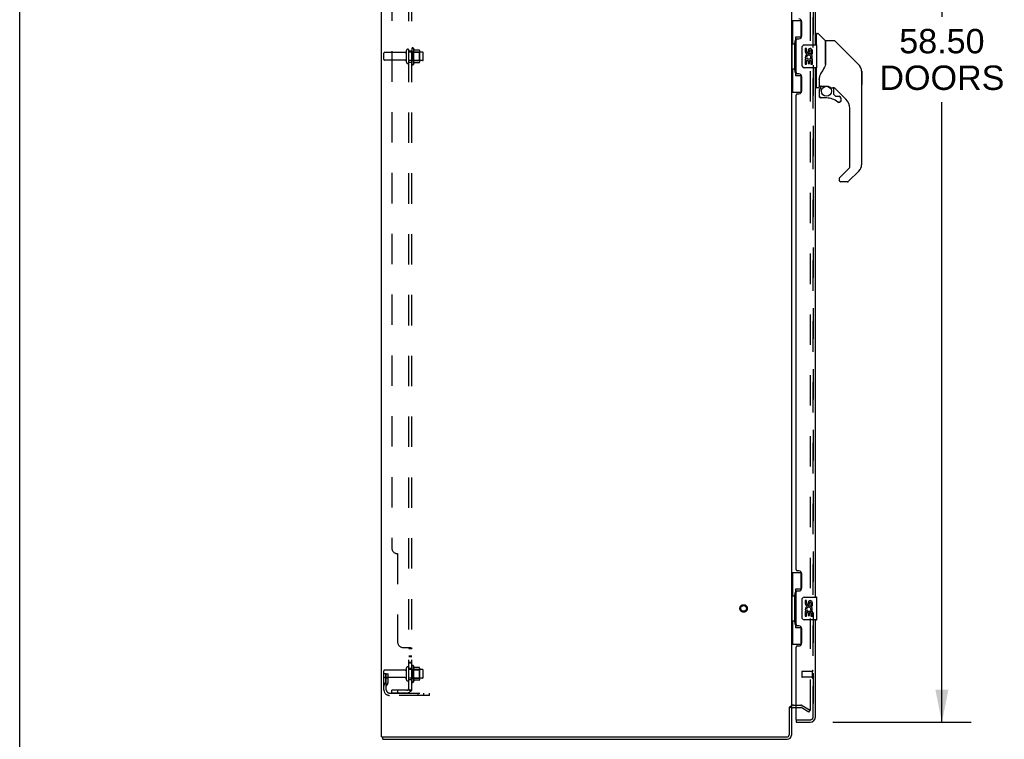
# Model space of a CAD drawing. Header units: inches. Extents: x 0 to 243, y 0 to 157.
# Tile 5 of 37: x 0 to 43, y 56 to 87. Entities that reach past the tile are written whole.
import ezdxf

# ---------------------------------------------------------------- set-up
doc = ezdxf.new("R2010")
doc.units = ezdxf.units.IN
doc.header["$LTSCALE"] = 13.357143
doc.header["$MEASUREMENT"] = 0
doc.linetypes.add('HIDDEN', pattern=[0.2, 0.1, -0.1])
doc.layers.get('0').update_dxf_attribs({"linetype": 'CONTINUOUS'})
for name, color, linetype in [('DEFAULT_2', 8, 'HIDDEN'), ('DIMENSIONS', 7, 'CONTINUOUS'), ('LEFTHAND_DOOR_ASSEMBLY', 7, 'CONTINUOUS'), ('RIGHTHAND_DOOR_ASSEMBLY', 7, 'CONTINUOUS'), ('SUBPANEL', 7, 'CONTINUOUS')]:
    doc.layers.add(name, color=color, linetype=linetype)
doc.styles.get("Standard").update_dxf_attribs({"font": 'arial.ttf'})
doc.dimstyles.new('DIMSTYLE_1', dxfattribs={"dimtxt": 1.071429, "dimasz": 1.428571, "dimexe": 0.09, "dimexo": 0.07, "dimgap": 0.0375, "dimtad": 0, "dimtih": 1, "dimtoh": 1, "dimzin": 4, "dimdsep": 46, "dimtxsty": 'Standard', "dimblk": '_FILLED', "dimblk1": '_FILLED', "dimblk2": '_FILLED', "dimcen": 0.09, "dimadec": 3, "dimazin": 1, "dimtfac": 1, "dimtdec": 3, "dimtofl": 0, "dimtmove": 0, "dimatfit": 3, "dimldrblk": '_FILLED', "dimfxl": 0, "dimtolj": 1, "dimtzin": 4, "dimarcsym": 0})

# ---------------------------------------------------------------- blocks, each defined once
blk = doc.blocks.new('_FILLED')
at = {"color": 0, "linetype": 'ByBlock'}
blk.add_solid([(0, 0), (-1, 0.2), (-1, -0.2)], dxfattribs=at)
blk = doc.blocks.new('*D1')
at = {"layer": 'DIMENSIONS', "color": 2, "linetype": 'Continuous'}
for p, q in [((35.699, 114.911), (41.775, 114.911)), ((40.49, 114.911), (40.49, 87.402)), ((40.49, 56.411), (40.49, 83.652)), ((35.699, 56.411), (41.775, 56.411))]:
    blk.add_line(p, q, dxfattribs=at)
at = {"layer": 'DIMENSIONS', "color": 2, "linetype": 'Continuous', "xscale": 1.4285714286, "yscale": 1.4285714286, "zscale": 1.4285714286}
for p, rotation in [((40.49, 114.911), 90), ((40.49, 56.411), 270)]:
    blk.add_blockref('_FILLED', p, dxfattribs=dict(at, rotation=rotation))
at = {"layer": 'DIMENSIONS', "color": 2, "linetype": 'Continuous', "insert": (40.49, 86.866), "char_height": 1.0714, "width": 5.48062, "attachment_point": 2, "line_spacing_factor": 0.9}
blk.add_mtext('58.50\\PDOORS', dxfattribs=at)

msp = doc.modelspace()

# ---------------------------------------------------------------- linework, layer by layer
at = {"color": 7, "linetype": 'Continuous'}
for p, q in [((0, 0), (0, 157.143)), ((33.783, 57.078), (33.887, 57.078)), ((33.815, 57.078), (33.815, 57.109)), ((33.887, 57.109), (33.887, 55.85)), ((33.972, 57.057), (34.091, 57.057)), ((15.939, 55.661), (15.939, 55.765)), ((15.939, 55.661), (33.698, 55.661))]:
    msp.add_line(p, q, dxfattribs=at)
at = {"color": 3, "linetype": 'Continuous'}
for p, q in [((15.887, 55.765), (15.887, 115.557)), ((33.887, 114.213), (33.887, 57.109)), ((33.783, 57.079), (33.783, 55.855)), ((15.887, 55.765), (33.693, 55.765))]:
    msp.add_line(p, q, dxfattribs=at)
at = {"color": 7, "linetype": 'Continuous'}
for centre, radius, start, end in [((33.972, 56.972), 0.085, 90, 180), ((33.698, 55.85), 0.189, 270, 360)]:
    msp.add_arc(centre, radius, start, end, dxfattribs=at)
at = {"color": 3, "linetype": 'Continuous'}
for centre, radius in [((33.693, 55.855), 0.09), ((33.698, 55.85), 0.085)]:
    msp.add_arc(centre, radius, 270, 360, dxfattribs=at)
at = {"layer": 'DEFAULT_2', "color": 8, "linetype": 'HIDDEN'}
for p, q in [((34.7, 114.396), (34.7, 56.927)), ((15.991, 85.526), (15.991, 85.796)), ((16.919, 85.826), (16.021, 85.826)), ((16.981, 85.404), (16.981, 85.919)), ((17.091, 85.404), (17.091, 85.919)), ((17.686, 85.849), (17.091, 85.849)), ((17.216, 85.995), (17.216, 85.327)), ((17.236, 85.845), (17.216, 85.865)), ((17.236, 85.845), (17.236, 85.478)), ((17.236, 85.845), (17.532, 85.845)), ((17.286, 86.017), (17.286, 85.305)), ((17.542, 85.939), (17.314, 85.939)), ((17.532, 85.845), (17.552, 85.865)), ((17.532, 85.845), (17.532, 85.478)), ((17.552, 85.917), (17.552, 85.406)), ((17.716, 85.504), (17.716, 85.819)), ((16.919, 85.496), (16.021, 85.496)), ((17.686, 85.474), (17.091, 85.474)), ((17.236, 85.478), (17.216, 85.458)), ((17.236, 85.478), (17.532, 85.478)), ((17.542, 85.384), (17.314, 85.384)), ((17.532, 85.478), (17.552, 85.458)), ((16.981, 58.279), (16.981, 58.794)), ((17.091, 58.279), (17.091, 58.794)), ((17.216, 58.87), (17.216, 58.202)), ((17.286, 58.892), (17.286, 58.18)), ((17.542, 58.814), (17.314, 58.814)), ((15.991, 57.835), (15.991, 58.671)), ((16.095, 58.536), (15.991, 58.536)), ((16.919, 58.701), (16.021, 58.701)), ((16.919, 58.371), (16.021, 58.371)), ((16.081, 58.196), (16.081, 58.536)), ((16.081, 58.361), (16.185, 58.361)), ((16.095, 58.536), (16.185, 58.536)), ((16.095, 57.835), (16.095, 58.536)), ((16.185, 58.196), (16.185, 58.536)), ((17.686, 58.724), (17.091, 58.724)), ((17.236, 58.72), (17.216, 58.74)), ((17.236, 58.72), (17.532, 58.72)), ((17.236, 58.72), (17.236, 58.353)), ((17.532, 58.72), (17.552, 58.74)), ((17.532, 58.72), (17.532, 58.353)), ((17.552, 58.792), (17.552, 58.281)), ((17.716, 58.379), (17.716, 58.694)), ((16.08, 58.19), (16.031, 58.122)), ((16.164, 58.129), (16.115, 58.061)), ((17.686, 58.349), (17.091, 58.349)), ((17.236, 58.353), (17.216, 58.333)), ((17.236, 58.353), (17.532, 58.353)), ((17.542, 58.259), (17.314, 58.259)), ((17.532, 58.353), (17.552, 58.333)), ((16.238, 57.692), (17.991, 57.692)), ((17.991, 57.588), (16.238, 57.588)), ((17.488, 57.588), (17.488, 57.692)), ((17.744, 57.588), (17.744, 57.692)), ((17.991, 57.588), (17.991, 57.692)), ((33.972, 57.161), (34.292, 57.161)), ((34.36, 57.143), (34.7, 56.947)), ((34.091, 57.057), (34.292, 57.057)), ((34.648, 56.857), (34.308, 57.053)), ((34.648, 56.857), (34.7, 56.947))]:
    msp.add_line(p, q, dxfattribs=at)
for points in [[(34.675, 56.909), (34.675, 56.909), (34.676, 56.908), (34.677, 56.908)], [(34.683, 56.907), (34.682, 56.907), (34.681, 56.907), (34.681, 56.907), (34.68, 56.907), (34.68, 56.907), (34.679, 56.907), (34.678, 56.907), (34.678, 56.908), (34.677, 56.908), (34.677, 56.908)], [(34.7, 56.927), (34.7, 56.926), (34.7, 56.925), (34.7, 56.925), (34.7, 56.924), (34.7, 56.923), (34.7, 56.922), (34.699, 56.922), (34.699, 56.921), (34.699, 56.92), (34.699, 56.92), (34.699, 56.919), (34.698, 56.918), (34.698, 56.918), (34.698, 56.917), (34.697, 56.916), (34.697, 56.916), (34.697, 56.915), (34.696, 56.915), (34.696, 56.914), (34.696, 56.913), (34.695, 56.913), (34.695, 56.912), (34.694, 56.912), (34.694, 56.911), (34.693, 56.911), (34.693, 56.911), (34.692, 56.91), (34.692, 56.91), (34.691, 56.909), (34.691, 56.909), (34.69, 56.909), (34.689, 56.908), (34.689, 56.908), (34.688, 56.908), (34.688, 56.908), (34.687, 56.907), (34.686, 56.907), (34.686, 56.907), (34.685, 56.907), (34.685, 56.907), (34.684, 56.907), (34.683, 56.907), (34.683, 56.907), (34.683, 56.907)]]:
    msp.add_lwpolyline(points, dxfattribs=at)
for radius in [0.164, 0.124]:
    msp.add_circle((31.783, 61.411), radius, dxfattribs=at)
for centre, radius, start, end in [((17.255, 85.995), 0.0384, 34.4497, 180), ((16.021, 85.796), 0.03, 90, 180), ((16.919, 85.889), 0.0625, 270, 360), ((17.036, 85.919), 0.055, 360, 180), ((16.686, 85.661), 0.698, 23.9679, 30.6631), ((17.333, 85.949), 0.01, 203.9679, 270), ((17.542, 85.929), 0.01, 5.1938, 90), ((17.411, 85.917), 0.141, 0, 5.2081), ((17.686, 85.819), 0.03, 360, 90), ((16.021, 85.526), 0.03, 180, 270), ((16.919, 85.434), 0.0625, 0, 90), ((17.036, 85.404), 0.055, 180, 0), ((17.255, 85.327), 0.0384, 180, 325.5503), ((16.686, 85.661), 0.698, 329.3369, 336.0321), ((17.333, 85.374), 0.01, 90, 156.0321), ((17.542, 85.394), 0.01, 270, 354.8062), ((17.411, 85.406), 0.141, 354.7919, 360), ((17.686, 85.504), 0.03, 270, 0), ((17.036, 58.794), 0.055, 360, 180), ((17.255, 58.87), 0.0384, 34.4497, 180), ((16.686, 58.536), 0.698, 23.9679, 30.6631), ((17.333, 58.824), 0.01, 203.9679, 270), ((17.542, 58.804), 0.01, 5.1938, 90), ((17.411, 58.792), 0.141, 0, 5.2081), ((16.021, 58.671), 0.03, 90, 180), ((16.021, 58.401), 0.03, 180, 270), ((16.919, 58.764), 0.0625, 270, 360), ((16.919, 58.309), 0.0625, 0, 90), ((17.686, 58.694), 0.03, 360, 90), ((17.686, 58.379), 0.03, 270, 0), ((16.199, 58), 0.208, 144.2461, 180), ((16.071, 58.196), 0.01, 324.2461, 360), ((16.199, 58), 0.104, 144.2461, 180), ((16.071, 58.196), 0.114, 324.2461, 360), ((17.036, 58.279), 0.055, 180, 0), ((17.255, 58.202), 0.0384, 180, 325.5503), ((16.686, 58.536), 0.698, 329.3369, 336.0321), ((17.333, 58.249), 0.01, 90, 156.0321), ((17.542, 58.269), 0.01, 270, 354.8062), ((17.411, 58.281), 0.141, 354.7919, 360), ((16.238, 57.835), 0.246, 180, 270), ((16.238, 57.835), 0.142, 180, 270), ((33.972, 56.972), 0.189, 90, 180), ((34.292, 57.024), 0.137, 60, 90), ((34.292, 57.024), 0.033, 60, 90)]:
    msp.add_arc(centre, radius, start, end, dxfattribs=at)
at = {"layer": 'LEFTHAND_DOOR_ASSEMBLY', "color": 8, "linetype": 'HIDDEN'}
for p, q in [((34.841, 56.658), (34.841, 114.665)), ((34.341, 58.629), (34.341, 58.401)), ((34.798, 58.639), (34.351, 58.639)), ((34.798, 58.391), (34.351, 58.391)), ((34.798, 58.657), (34.798, 58.373)), ((34.111, 56.515), (34.185, 56.515)), ((34.279, 56.515), (34.699, 56.515))]:
    msp.add_line(p, q, dxfattribs=at)
at = {"layer": 'LEFTHAND_DOOR_ASSEMBLY', "color": 3, "linetype": 'Continuous'}
for p, q in [((34.945, 86.161), (34.945, 109.411)), ((34.341, 86.559), (34.341, 87.179)), ((34.091, 84.954), (34.091, 86.369)), ((34.151, 86.429), (34.211, 86.429)), ((34.211, 84.894), (34.151, 84.894)), ((34.341, 84.144), (34.341, 84.764)), ((34.945, 61.911), (34.945, 85.161)), ((34.091, 63.119), (34.091, 83.954)), ((34.151, 84.014), (34.211, 84.014)), ((34.211, 63.059), (34.151, 63.059)), ((34.341, 62.309), (34.341, 62.929)), ((34.091, 60.704), (34.091, 62.119)), ((34.151, 62.179), (34.211, 62.179)), ((34.211, 60.644), (34.151, 60.644)), ((34.945, 56.658), (34.945, 60.911)), ((34.341, 59.894), (34.341, 60.514)), ((34.091, 56.535), (34.091, 59.704)), ((34.151, 59.764), (34.211, 59.764)), ((34.091, 56.411), (34.699, 56.411))]:
    msp.add_line(p, q, dxfattribs=at)
at = {"layer": 'LEFTHAND_DOOR_ASSEMBLY', "color": 7, "linetype": 'Continuous'}
for p, q in [((33.887, 87.236), (34.328, 87.236)), ((33.926, 87.236), (33.926, 86.211)), ((34.291, 87.236), (34.291, 86.456)), ((34.064, 86.501), (34.064, 84.821)), ((34.291, 86.501), (34.064, 86.501)), ((34.985, 86.606), (34.945, 86.606)), ((34.985, 86.161), (34.985, 86.657)), ((34.993, 86.665), (35.047, 86.665)), ((35.37, 86.359), (35.075, 86.654)), ((33.905, 86.211), (34.027, 86.211)), ((33.905, 86.211), (33.905, 85.111)), ((34.027, 86.241), (34.027, 86.262)), ((34.027, 85.111), (34.027, 86.211)), ((34.35, 85.261), (34.35, 86.061)), ((34.45, 86.161), (34.99, 86.161)), ((35.005, 85.176), (35.005, 86.146)), ((35.378, 86.338), (35.378, 85.286)), ((35.386, 85.298), (35.386, 86.342)), ((35.747, 86.35), (35.394, 86.35)), ((35.803, 86.327), (36.846, 85.284)), ((34.551, 86.007), (34.488, 86.007)), ((34.488, 86.007), (34.488, 85.871)), ((34.551, 85.871), (34.551, 86.007)), ((34.616, 85.933), (34.616, 85.864)), ((34.677, 85.871), (34.677, 85.913)), ((34.74, 85.913), (34.74, 85.776)), ((34.74, 85.776), (34.802, 85.776)), ((34.802, 85.776), (34.802, 85.913)), ((34.506, 85.546), (34.488, 85.546)), ((34.488, 85.546), (34.488, 85.315)), ((34.488, 85.315), (34.551, 85.315)), ((34.541, 85.546), (34.568, 85.565)), ((34.541, 85.546), (34.802, 85.546)), ((34.551, 85.483), (34.616, 85.483)), ((34.551, 85.315), (34.551, 85.483)), ((34.616, 85.483), (34.616, 85.347)), ((34.616, 85.347), (34.677, 85.347)), ((34.677, 85.483), (34.74, 85.483)), ((34.677, 85.347), (34.677, 85.483)), ((34.732, 85.582), (34.789, 85.557)), ((34.74, 85.483), (34.74, 85.315)), ((34.74, 85.315), (34.802, 85.315)), ((34.802, 85.315), (34.802, 85.546)), ((35.386, 85.307), (35.365, 85.249)), ((36.541, 85.59), (36.54, 85.59)), ((36.846, 85.284), (36.546, 85.584)), ((36.913, 85.195), (36.913, 85.194)), ((33.905, 85.111), (34.027, 85.111)), ((33.926, 85.111), (33.926, 84.086)), ((34.027, 85.06), (34.027, 85.081)), ((34.064, 84.821), (34.291, 84.821)), ((34.291, 84.866), (34.291, 84.086)), ((34.99, 85.161), (34.45, 85.161)), ((34.985, 84.291), (34.985, 85.161)), ((35.103, 84.732), (35.103, 84.724)), ((35.112, 84.754), (35.111, 84.73)), ((36.961, 85.006), (36.961, 80.903)), ((36.968, 85.01), (36.968, 84.423)), ((34.985, 84.342), (34.945, 84.342)), ((35.103, 84.724), (35.103, 84.323)), ((35.103, 84.647), (35.104, 84.653)), ((35.103, 84.64), (35.103, 84.647)), ((35.104, 84.653), (35.105, 84.66)), ((35.105, 84.66), (35.106, 84.666)), ((35.106, 84.666), (35.107, 84.673)), ((35.111, 84.374), (35.111, 84.73)), ((35.13, 84.355), (35.426, 84.355)), ((35.23, 84.355), (35.164, 84.289)), ((33.887, 84.086), (34.328, 84.086)), ((35.064, 84.283), (34.993, 84.283)), ((35.107, 84.15), (35.107, 83.913)), ((35.109, 84.15), (35.118, 84.15)), ((35.118, 83.913), (35.109, 83.913)), ((35.17, 84.284), (35.168, 84.286)), ((35.172, 84.282), (35.17, 84.284)), ((35.622, 84.283), (35.699, 84.283)), ((35.737, 84.279), (35.737, 83.996)), ((35.74, 83.988), (35.812, 83.916)), ((36.276, 83.787), (35.781, 84.282)), ((35.82, 83.913), (35.973, 83.913)), ((35.422, 83.834), (35.186, 83.834)), ((35.982, 83.638), (35.973, 83.638)), ((36.05, 83.715), (36.041, 83.715)), ((36.05, 83.715), (36.049, 83.706)), ((36.052, 83.834), (36.052, 83.715)), ((36.449, 80.818), (36.449, 83.369)), ((35.995, 80.33), (36.426, 80.762)), ((36.846, 80.625), (36.394, 80.172)), ((35.977, 80.288), (35.977, 80.228)), ((36.338, 80.149), (36.056, 80.149)), ((33.887, 62.986), (34.328, 62.986)), ((33.926, 62.986), (33.926, 61.961)), ((34.291, 62.986), (34.291, 62.206)), ((33.905, 61.961), (34.027, 61.961)), ((33.905, 61.961), (33.905, 60.861)), ((34.027, 61.991), (34.027, 62.012)), ((34.027, 60.861), (34.027, 61.961)), ((34.291, 62.251), (34.064, 62.251)), ((34.064, 62.251), (34.064, 60.571)), ((34.45, 61.911), (34.99, 61.911)), ((35.005, 60.926), (35.005, 61.896)), ((34.35, 61.011), (34.35, 61.811)), ((34.551, 61.757), (34.488, 61.757)), ((34.488, 61.757), (34.488, 61.621)), ((34.551, 61.621), (34.551, 61.757)), ((34.616, 61.683), (34.616, 61.614)), ((34.677, 61.621), (34.677, 61.663)), ((34.74, 61.663), (34.74, 61.526)), ((34.74, 61.526), (34.802, 61.526)), ((34.802, 61.526), (34.802, 61.663)), ((34.506, 61.296), (34.488, 61.296)), ((34.488, 61.296), (34.488, 61.065)), ((34.488, 61.065), (34.551, 61.065)), ((34.541, 61.296), (34.568, 61.315)), ((34.541, 61.296), (34.802, 61.296)), ((34.551, 61.233), (34.616, 61.233)), ((34.551, 61.065), (34.551, 61.233)), ((34.616, 61.233), (34.616, 61.097)), ((34.616, 61.097), (34.677, 61.097)), ((34.677, 61.233), (34.74, 61.233)), ((34.677, 61.097), (34.677, 61.233)), ((34.732, 61.332), (34.789, 61.307)), ((34.74, 61.233), (34.74, 61.065)), ((34.74, 61.065), (34.802, 61.065)), ((34.802, 61.065), (34.802, 61.296)), ((33.905, 60.861), (34.027, 60.861)), ((33.926, 60.861), (33.926, 59.836)), ((34.027, 60.81), (34.027, 60.831)), ((34.064, 60.571), (34.291, 60.571)), ((34.291, 60.616), (34.291, 59.836)), ((34.99, 60.911), (34.45, 60.911)), ((33.887, 59.836), (34.328, 59.836)), ((34.091, 56.515), (34.111, 56.515)), ((34.091, 56.515), (34.091, 56.411)), ((34.185, 56.515), (34.279, 56.515))]:
    msp.add_line(p, q, dxfattribs=at)
for points in [[(34.064, 86.477), (34.065, 86.474), (34.065, 86.47), (34.066, 86.466), (34.067, 86.462), (34.069, 86.457), (34.071, 86.452), (34.073, 86.447), (34.076, 86.441), (34.08, 86.434), (34.084, 86.427), (34.088, 86.42), (34.093, 86.412), (34.098, 86.404), (34.1, 86.4)], [(34.35, 86.061), (34.351, 86.068), (34.351, 86.074), (34.352, 86.08), (34.354, 86.086), (34.355, 86.092), (34.357, 86.097)], [(35.803, 86.327), (35.795, 86.334), (35.787, 86.34), (35.778, 86.344), (35.768, 86.347), (35.758, 86.35), (35.747, 86.35)], [(34.357, 85.225), (34.355, 85.231), (34.354, 85.237), (34.352, 85.243), (34.351, 85.249), (34.351, 85.255), (34.35, 85.261)], [(35.365, 85.249), (35.335, 85.181), (35.298, 85.11), (35.256, 85.039), (35.209, 84.966), (35.164, 84.9)], [(35.378, 85.474), (35.38, 85.474), (35.383, 85.472), (35.385, 85.471), (35.386, 85.47), (35.386, 85.469), (35.386, 85.467)], [(36.954, 85.083), (36.946, 85.114), (36.933, 85.153), (36.915, 85.192), (36.893, 85.228), (36.867, 85.261), (36.846, 85.284)], [(34.1, 84.922), (34.098, 84.919), (34.093, 84.91), (34.088, 84.902), (34.084, 84.895), (34.08, 84.888), (34.076, 84.882), (34.073, 84.876), (34.071, 84.87), (34.069, 84.865), (34.067, 84.86), (34.066, 84.856), (34.065, 84.852), (34.065, 84.848), (34.064, 84.845)], [(35.164, 84.9), (35.153, 84.884), (35.138, 84.855), (35.126, 84.823), (35.117, 84.789), (35.112, 84.754)], [(35.107, 84.673), (35.108, 84.676), (35.109, 84.68), (35.11, 84.684), (35.111, 84.685)], [(35.426, 84.355), (35.429, 84.355), (35.443, 84.354), (35.456, 84.353), (35.469, 84.351), (35.481, 84.348), (35.494, 84.345), (35.505, 84.342), (35.515, 84.338), (35.525, 84.334), (35.535, 84.33), (35.543, 84.326), (35.551, 84.322), (35.559, 84.318), (35.565, 84.314), (35.572, 84.311), (35.577, 84.307), (35.582, 84.304), (35.587, 84.301), (35.595, 84.295)], [(35.109, 84.15), (35.11, 84.165), (35.111, 84.181), (35.114, 84.196), (35.119, 84.21), (35.124, 84.225), (35.13, 84.239), (35.138, 84.252), (35.146, 84.265), (35.156, 84.277), (35.166, 84.288)], [(35.186, 83.836), (35.177, 83.837), (35.169, 83.838), (35.16, 83.84), (35.152, 83.844), (35.145, 83.848), (35.138, 83.853), (35.131, 83.858), (35.126, 83.865), (35.121, 83.872), (35.117, 83.879), (35.113, 83.887), (35.111, 83.896), (35.11, 83.904), (35.109, 83.913)], [(35.172, 84.282), (35.163, 84.271), (35.154, 84.259), (35.145, 84.247), (35.138, 84.235), (35.132, 84.221), (35.127, 84.208), (35.123, 84.194), (35.12, 84.179), (35.119, 84.165), (35.118, 84.15)], [(35.118, 83.913), (35.119, 83.905), (35.12, 83.897), (35.122, 83.89), (35.125, 83.883), (35.128, 83.877), (35.133, 83.87), (35.138, 83.865), (35.144, 83.86), (35.15, 83.855), (35.156, 83.852), (35.163, 83.849), (35.171, 83.847), (35.178, 83.845), (35.186, 83.845)], [(35.168, 84.286), (35.167, 84.287), (35.167, 84.287), (35.166, 84.288), (35.166, 84.288)], [(35.595, 84.295), (35.599, 84.293), (35.602, 84.291), (35.605, 84.289), (35.607, 84.288), (35.61, 84.286), (35.613, 84.285), (35.617, 84.284), (35.621, 84.283)], [(35.186, 83.836), (35.186, 83.836), (35.186, 83.837), (35.186, 83.838), (35.186, 83.839), (35.186, 83.84), (35.186, 83.841), (35.186, 83.845)], [(35.973, 83.638), (35.964, 83.638), (35.955, 83.64), (35.947, 83.642), (35.939, 83.646), (35.931, 83.65), (35.924, 83.655)], [(35.93, 83.662), (35.936, 83.658), (35.943, 83.654), (35.95, 83.651), (35.957, 83.649), (35.965, 83.647), (35.972, 83.647), (35.98, 83.647), (35.988, 83.648), (35.995, 83.65), (36.002, 83.653), (36.009, 83.657), (36.015, 83.661), (36.021, 83.666), (36.026, 83.672), (36.03, 83.678), (36.034, 83.685), (36.037, 83.692), (36.039, 83.699), (36.041, 83.707), (36.041, 83.715)], [(36.049, 83.706), (36.048, 83.697), (36.045, 83.689), (36.042, 83.681), (36.038, 83.674), (36.033, 83.667), (36.027, 83.66), (36.021, 83.655), (36.014, 83.65), (36.006, 83.645), (35.998, 83.642), (35.99, 83.64), (35.982, 83.638)], [(35.995, 80.33), (35.994, 80.33), (35.993, 80.329), (35.992, 80.328), (35.992, 80.327), (35.991, 80.326), (35.99, 80.325)], [(34.064, 62.227), (34.065, 62.224), (34.065, 62.22), (34.066, 62.216), (34.067, 62.212), (34.069, 62.207), (34.071, 62.202), (34.073, 62.197), (34.076, 62.191), (34.08, 62.184), (34.084, 62.177), (34.088, 62.17), (34.093, 62.162), (34.098, 62.154), (34.1, 62.15)], [(34.35, 61.811), (34.351, 61.818), (34.351, 61.824), (34.352, 61.83), (34.354, 61.836), (34.355, 61.842), (34.357, 61.847)], [(34.357, 60.975), (34.355, 60.981), (34.354, 60.987), (34.352, 60.993), (34.351, 60.999), (34.351, 61.005), (34.35, 61.011)], [(34.1, 60.672), (34.098, 60.669), (34.093, 60.66), (34.088, 60.652), (34.084, 60.645), (34.08, 60.638), (34.076, 60.632), (34.073, 60.626), (34.071, 60.62), (34.069, 60.615), (34.067, 60.61), (34.066, 60.606), (34.065, 60.602), (34.065, 60.598), (34.064, 60.595)]]:
    msp.add_lwpolyline(points, dxfattribs=at)
msp.add_circle((35.422, 84.129), 0.217, dxfattribs=at)
at = {"layer": 'LEFTHAND_DOOR_ASSEMBLY', "color": 3, "linetype": 'Continuous'}
for centre, radius, start, end in [((34.211, 87.179), 0.13, 0, 90), ((34.211, 86.559), 0.13, 270, 360), ((34.151, 86.369), 0.06, 90, 180), ((34.151, 84.954), 0.06, 180, 270), ((34.211, 84.764), 0.13, 0, 90), ((34.151, 83.954), 0.06, 90, 180), ((34.211, 84.144), 0.13, 270, 360), ((34.151, 63.119), 0.06, 180, 270), ((34.211, 62.929), 0.13, 0, 90), ((34.211, 62.309), 0.13, 270, 360), ((34.151, 62.119), 0.06, 90, 180), ((34.151, 60.704), 0.06, 180, 270), ((34.211, 60.514), 0.13, 0, 90), ((34.151, 59.704), 0.06, 90, 180), ((34.211, 59.894), 0.13, 270, 360), ((34.699, 56.658), 0.246, 270, 360), ((34.111, 56.535), 0.02, 180, 270)]:
    msp.add_arc(centre, radius, start, end, dxfattribs=at)
at = {"layer": 'LEFTHAND_DOOR_ASSEMBLY', "color": 7, "linetype": 'Continuous'}
for centre, radius, start, end in [((34.993, 86.657), 0.00787, 90, 180), ((35.047, 86.626), 0.0394, 45, 90), ((34.45, 86.061), 0.1, 90, 158.7946), ((34.99, 86.146), 0.015, 0, 90), ((35.349, 86.338), 0.0295, 0, 45), ((35.367, 86.168), 0.0197, 306.994, 360), ((35.394, 86.342), 0.00787, 90, 180), ((34.582, 85.871), 0.0943, 180, 360), ((34.642, 85.619), 0.154, 161.4199, 206.1963), ((34.645, 85.619), 0.157, 336.5966, 161.8791), ((34.582, 85.871), 0.0314, 180, 261.2295), ((34.645, 85.619), 0.0943, 336.5966, 215.1122), ((34.582, 85.876), 0.0362, 263.4285, 341.7628), ((34.708, 85.913), 0.0943, 68.6999, 167.4338), ((34.708, 85.913), 0.0314, 0, 180.0485), ((34.708, 85.913), 0.0943, 0, 68.6704), ((34.45, 85.261), 0.1, 201.205, 270), ((34.645, 85.619), 0.157, 205.737, 207.8532), ((34.99, 85.176), 0.015, 270, 360), ((36.567, 85.006), 0.394, 20.9479, 45), ((36.567, 85.006), 0.394, 0, 11.2904), ((36.948, 85.01), 0.0197, 0, 51.7801), ((35.064, 84.323), 0.0394, 270, 360), ((35.13, 84.374), 0.0197, 180, 270), ((36.948, 84.423), 0.0197, 310.2179, 360), ((34.993, 84.291), 0.00787, 180, 270), ((35.304, 84.15), 0.197, 135, 180), ((35.186, 83.913), 0.0787, 180, 270), ((35.699, 84.086), 0.197, 50.6498, 90), ((35.749, 83.996), 0.0118, 180, 225), ((35.82, 83.924), 0.0118, 225, 270), ((35.973, 83.834), 0.0787, 0, 90), ((35.422, 83.046), 0.787, 50.4788, 90), ((35.973, 83.715), 0.0787, 230.4788, 360), ((35.859, 83.369), 0.591, 0, 45), ((36.567, 80.903), 0.394, 315, 360), ((36.371, 80.818), 0.0787, 315, 360), ((36.036, 80.288), 0.0591, 141.1326, 180), ((36.056, 80.228), 0.0787, 180, 270), ((36.338, 80.228), 0.0787, 270, 315), ((34.45, 61.811), 0.1, 90, 158.7946), ((34.99, 61.896), 0.015, 0, 90), ((34.582, 61.621), 0.0943, 180, 360), ((34.642, 61.369), 0.154, 161.4199, 206.1963), ((34.645, 61.369), 0.157, 336.5966, 161.8791), ((34.582, 61.621), 0.0314, 180, 261.2295), ((34.645, 61.369), 0.0943, 336.5966, 215.1122), ((34.582, 61.626), 0.0362, 263.4285, 341.7628), ((34.708, 61.663), 0.0943, 68.6999, 167.4338), ((34.708, 61.663), 0.0314, 0, 180.0485), ((34.708, 61.663), 0.0943, 0, 68.6704), ((34.45, 61.011), 0.1, 201.205, 270), ((34.645, 61.369), 0.157, 205.737, 207.8532), ((34.99, 60.926), 0.015, 270, 360), ((34.781, 56.801), 0.26, 267.392, 270)]:
    msp.add_arc(centre, radius, start, end, dxfattribs=at)
at = {"layer": 'LEFTHAND_DOOR_ASSEMBLY', "color": 8, "linetype": 'HIDDEN'}
for centre, radius, start, end in [((34.351, 58.629), 0.01, 90, 180), ((34.351, 58.401), 0.01, 180, 270), ((34.82, 58.657), 0.0215, 0, 180), ((34.82, 58.373), 0.0215, 180, 360), ((34.699, 56.658), 0.142, 270, 360)]:
    msp.add_arc(centre, radius, start, end, dxfattribs=at)
at = {"layer": 'LEFTHAND_DOOR_ASSEMBLY', "color": 7, "linetype": 'Continuous'}
for centre, start_param, end_param in [((34.132, 86.252), 0.699287, 1.51401), ((34.132, 86.252), -4.655602, -3.84088), ((34.132, 85.071), 0.699287, 1.51401), ((34.132, 85.071), -4.655602, -3.84088), ((34.132, 62.002), 0.699287, 1.51401), ((34.132, 62.002), -4.655602, -3.84088), ((34.132, 60.821), 0.699287, 1.51401), ((34.132, 60.821), -4.655602, -3.84088)]:
    msp.add_ellipse(centre, major_axis=(0, 0.18), ratio=0.579493, start_param=start_param, end_param=end_param, dxfattribs=at)
at = {"layer": 'RIGHTHAND_DOOR_ASSEMBLY', "color": 8, "linetype": 'HIDDEN'}
for p, q in [((34.841, 114.665), (34.841, 56.658)), ((34.111, 56.515), (34.185, 56.515)), ((34.279, 56.515), (34.699, 56.515))]:
    msp.add_line(p, q, dxfattribs=at)
at = {"layer": 'RIGHTHAND_DOOR_ASSEMBLY', "color": 7, "linetype": 'Continuous'}
msp.add_line((34.185, 56.515), (34.279, 56.515), dxfattribs=at)
at = {"layer": 'RIGHTHAND_DOOR_ASSEMBLY', "color": 8, "linetype": 'HIDDEN'}
msp.add_arc((34.699, 56.658), 0.142, 270, 360, dxfattribs=at)
at = {"layer": 'SUBPANEL', "color": 8, "linetype": 'HIDDEN'}
for p, q in [((17.091, 57.817), (17.091, 113.505)), ((17.216, 57.817), (17.216, 113.505)), ((16.341, 107.255), (16.341, 64.067)), ((17.091, 85.911), (17.216, 85.911)), ((17.091, 85.411), (17.216, 85.411)), ((16.591, 63.817), (16.591, 59.942)), ((16.841, 59.692), (17.162, 59.692)), ((17.091, 59.657), (17.216, 59.657)), ((17.091, 59.332), (17.216, 59.332)), ((17.091, 59.295), (17.216, 59.295)), ((17.091, 59.051), (17.216, 59.051)), ((17.091, 59.014), (17.216, 59.014)), ((17.091, 58.786), (17.216, 58.786)), ((17.091, 58.286), (17.216, 58.286)), ((16.979, 57.817), (16.341, 57.817)), ((16.341, 57.692), (16.341, 57.817)), ((16.979, 57.692), (16.341, 57.692)), ((16.591, 57.817), (16.591, 57.692)), ((17.162, 57.779), (17.066, 57.858)), ((17.091, 57.817), (17.216, 57.817)), ((17.151, 57.817), (17.151, 57.817))]:
    msp.add_line(p, q, dxfattribs=at)
for points in [[(17.066, 59.692), (17.066, 59.691), (17.065, 59.689), (17.065, 59.687), (17.066, 59.686), (17.066, 59.684), (17.067, 59.683), (17.068, 59.681), (17.069, 59.68), (17.07, 59.678), (17.072, 59.677), (17.073, 59.675), (17.075, 59.674), (17.077, 59.673), (17.081, 59.67)], [(17.066, 59.692), (17.066, 59.691), (17.065, 59.689), (17.065, 59.687), (17.066, 59.686), (17.066, 59.684), (17.067, 59.683), (17.068, 59.681)], [(17.069, 59.68), (17.07, 59.678), (17.072, 59.677), (17.073, 59.675)], [(17.081, 59.67), (17.083, 59.669), (17.085, 59.667), (17.086, 59.666), (17.088, 59.664), (17.089, 59.663), (17.09, 59.661), (17.091, 59.66), (17.091, 59.659), (17.091, 59.657)], [(17.085, 59.667), (17.086, 59.666), (17.088, 59.664), (17.089, 59.663)], [(17.09, 59.661), (17.091, 59.66), (17.091, 59.659), (17.091, 59.657)], [(17.162, 59.692), (17.164, 59.691), (17.167, 59.689), (17.17, 59.688), (17.173, 59.686), (17.176, 59.685)], [(17.176, 59.685), (17.179, 59.683), (17.183, 59.682)], [(17.183, 59.682), (17.19, 59.678), (17.194, 59.677), (17.197, 59.675), (17.2, 59.674), (17.203, 59.672), (17.206, 59.671), (17.209, 59.669), (17.211, 59.667), (17.213, 59.665), (17.214, 59.663), (17.215, 59.662), (17.216, 59.66), (17.216, 59.658), (17.216, 59.657)], [(17.206, 59.671), (17.209, 59.669), (17.211, 59.667), (17.213, 59.665)], [(17.214, 59.663), (17.215, 59.662), (17.216, 59.66), (17.216, 59.658), (17.216, 59.657)], [(17.066, 57.858), (17.066, 57.858), (17.065, 57.857), (17.065, 57.856), (17.066, 57.855), (17.066, 57.854), (17.067, 57.853), (17.068, 57.852), (17.069, 57.85), (17.07, 57.848), (17.072, 57.847), (17.073, 57.845), (17.077, 57.841)], [(17.077, 57.841), (17.079, 57.839), (17.081, 57.837), (17.083, 57.835), (17.085, 57.832), (17.086, 57.83), (17.088, 57.827), (17.089, 57.825), (17.09, 57.823), (17.091, 57.821), (17.091, 57.819), (17.091, 57.817)], [(17.088, 57.84), (17.087, 57.84), (17.087, 57.84), (17.087, 57.84), (17.087, 57.84), (17.088, 57.84), (17.088, 57.84), (17.088, 57.84), (17.089, 57.84), (17.089, 57.839), (17.089, 57.839), (17.09, 57.839), (17.09, 57.838), (17.091, 57.838), (17.091, 57.837)], [(17.151, 57.817), (17.151, 57.817), (17.151, 57.817), (17.15, 57.817), (17.15, 57.817), (17.15, 57.818), (17.149, 57.818), (17.148, 57.818), (17.148, 57.818), (17.147, 57.818), (17.147, 57.818), (17.146, 57.818), (17.145, 57.818), (17.145, 57.818), (17.144, 57.818), (17.143, 57.819), (17.143, 57.819), (17.142, 57.819), (17.141, 57.819), (17.141, 57.819), (17.14, 57.819), (17.139, 57.82), (17.138, 57.82), (17.138, 57.82), (17.137, 57.82), (17.136, 57.82), (17.136, 57.82), (17.135, 57.821), (17.134, 57.821), (17.133, 57.821), (17.132, 57.821), (17.132, 57.822), (17.131, 57.822), (17.13, 57.822), (17.129, 57.822), (17.128, 57.823), (17.127, 57.823), (17.127, 57.823), (17.126, 57.823), (17.125, 57.824), (17.124, 57.824), (17.123, 57.824), (17.122, 57.824), (17.121, 57.825), (17.121, 57.825), (17.12, 57.825), (17.119, 57.826), (17.118, 57.826), (17.117, 57.826), (17.116, 57.827), (17.115, 57.827), (17.114, 57.828), (17.113, 57.828), (17.112, 57.828), (17.111, 57.829), (17.11, 57.829), (17.109, 57.83), (17.108, 57.83), (17.107, 57.83), (17.106, 57.831), (17.105, 57.831), (17.104, 57.832), (17.103, 57.832), (17.103, 57.832), (17.102, 57.833), (17.101, 57.833), (17.1, 57.833), (17.099, 57.834), (17.099, 57.834), (17.098, 57.835), (17.097, 57.835), (17.096, 57.835), (17.096, 57.836), (17.095, 57.836), (17.094, 57.836), (17.094, 57.837), (17.093, 57.837), (17.092, 57.837), (17.092, 57.838), (17.091, 57.838), (17.09, 57.839), (17.09, 57.839), (17.089, 57.839), (17.089, 57.84), (17.088, 57.84), (17.088, 57.84), (17.088, 57.84), (17.088, 57.84)], [(17.148, 57.817), (17.149, 57.817), (17.149, 57.817), (17.15, 57.817), (17.15, 57.817), (17.151, 57.817), (17.151, 57.817), (17.151, 57.817), (17.151, 57.817)], [(17.162, 57.779), (17.164, 57.781), (17.167, 57.783), (17.17, 57.785), (17.173, 57.787), (17.176, 57.789), (17.179, 57.791), (17.183, 57.793), (17.187, 57.794), (17.194, 57.797)], [(17.194, 57.797), (17.197, 57.799), (17.2, 57.8), (17.203, 57.802), (17.206, 57.803), (17.209, 57.805), (17.211, 57.807), (17.213, 57.809), (17.214, 57.811), (17.215, 57.813), (17.216, 57.814), (17.216, 57.816), (17.216, 57.817)]]:
    msp.add_lwpolyline(points, dxfattribs=at)
for centre, radius, start, end in [((16.591, 64.067), 0.25, 180, 270), ((16.841, 59.942), 0.25, 180, 270), ((16.979, 57.929), 0.237, 270, 360), ((16.979, 57.929), 0.112, 270, 360)]:
    msp.add_arc(centre, radius, start, end, dxfattribs=at)

# ---------------------------------------------------------------- dimensions: what is measured, and where the dimension line sits
at = {"layer": 'DIMENSIONS', "color": 2, "linetype": 'Continuous'}
dim = msp.add_linear_dim(base=(40.49, 56.411), p1=(35.629, 114.911), p2=(35.629, 56.411), angle=270, text='<>\\PDOORS', dimstyle='DIMSTYLE_1', dxfattribs=at)
dim.commit()
dim.dimension.update_dxf_attribs({"geometry": '*D1', "text_midpoint": (40.49, 85.527), "dimtype": 160})

doc.saveas('drawing.dxf')
